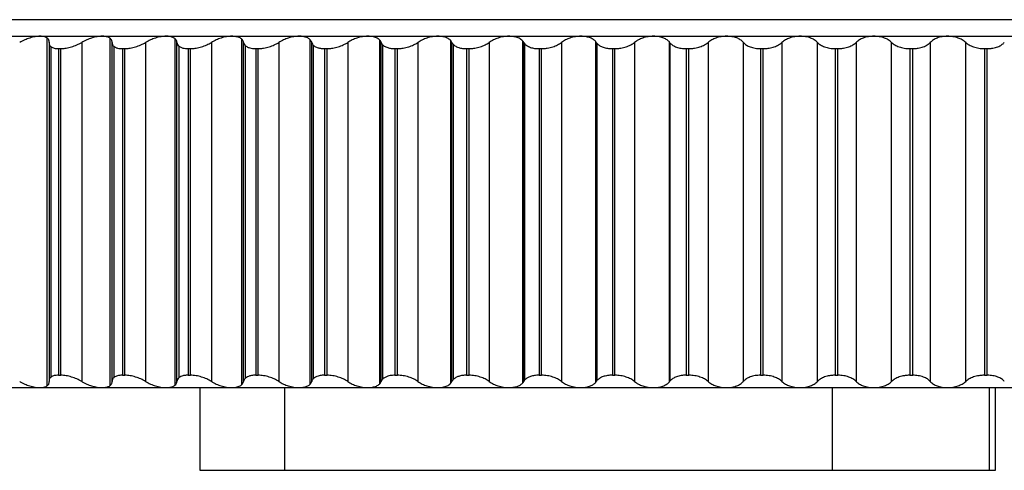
# Paper-space layout '_Derecha' of a CAD drawing. Header units: millimetres. Extents: x -44.3 to 40, y -10.9 to 46.3.
# Tile 4 of 10: x -20.4 to 3.5, y -10.9 to 0. Entities that reach past the tile are written whole.
import ezdxf

# ---------------------------------------------------------------- set-up
doc = ezdxf.new("R2010")
doc.units = ezdxf.units.MM

psp = doc.layouts.new('_Derecha')

# ---------------------------------------------------------------- linework, layer by layer
at = {"color": 7, "linetype": 'Continuous', "lineweight": 25}
for p, q in [((23.046, 0), (-32.404, 0)), ((-35.5, -0.4), (35.5, -0.4)), ((-19.708, -0.439), (-19.708, -8.861)), ((-18.183, -0.447), (-18.183, -8.853)), ((-16.612, -0.456), (-16.612, -8.844)), ((-14.998, -0.465), (-14.998, -8.835)), ((-13.344, -0.475), (-13.344, -8.825)), ((-19.657, -0.546), (-19.657, -8.754)), ((-19.605, -8.642), (-19.605, -0.658)), ((-19.427, -0.7), (-19.372, -0.7)), ((-19.427, -0.7), (-19.427, -8.6)), ((-19.372, -8.6), (-19.372, -0.7)), ((-18.867, -0.548), (-18.867, -8.752)), ((-18.131, -8.752), (-18.131, -0.548)), ((-18.079, -8.65), (-18.079, -0.65)), ((-17.879, -0.7), (-17.823, -0.7)), ((-17.879, -0.7), (-17.879, -8.6)), ((-17.823, -8.6), (-17.823, -0.7)), ((-17.318, -0.548), (-17.318, -8.752)), ((-16.56, -8.752), (-16.56, -0.548)), ((-16.508, -8.659), (-16.508, -0.641)), ((-16.287, -0.7), (-16.229, -0.7)), ((-16.287, -0.7), (-16.287, -8.6)), ((-16.229, -8.6), (-16.229, -0.7)), ((-15.724, -0.548), (-15.724, -8.752)), ((-14.948, -8.752), (-14.948, -0.548)), ((-14.897, -8.668), (-14.897, -0.632)), ((-14.653, -0.7), (-14.594, -0.7)), ((-14.653, -0.7), (-14.653, -8.6)), ((-14.594, -8.6), (-14.594, -0.7)), ((-14.092, -0.548), (-14.092, -8.752)), ((-13.297, -8.752), (-13.297, -0.548)), ((-13.25, -8.678), (-13.25, -0.622)), ((-12.983, -0.7), (-12.922, -0.7)), ((-12.983, -0.7), (-12.983, -8.6)), ((-12.922, -8.6), (-12.922, -0.7)), ((-12.423, -0.548), (-12.423, -8.752)), ((-11.656, -0.485), (-11.656, -8.815)), ((-11.613, -8.752), (-11.613, -0.548)), ((-11.57, -8.688), (-11.57, -0.612)), ((-11.279, -0.7), (-11.217, -0.7)), ((-11.279, -0.7), (-11.279, -8.6)), ((-11.217, -8.6), (-11.217, -0.7)), ((-10.723, -0.548), (-10.723, -8.752)), ((-9.937, -0.496), (-9.937, -8.804)), ((-9.9, -8.752), (-9.9, -0.548)), ((-9.862, -8.699), (-9.862, -0.601)), ((-9.547, -0.7), (-9.484, -0.7)), ((-9.547, -0.7), (-9.547, -8.6)), ((-9.484, -8.6), (-9.484, -0.7)), ((-8.996, -0.548), (-8.996, -8.752)), ((-8.192, -0.507), (-8.192, -8.793)), ((-8.161, -8.752), (-8.161, -0.548)), ((-8.131, -8.71), (-8.131, -0.59)), ((-7.791, -0.7), (-7.727, -0.7)), ((-7.791, -0.7), (-7.791, -8.6)), ((-7.727, -8.6), (-7.727, -0.7)), ((-7.247, -0.548), (-7.247, -8.752)), ((-6.426, -0.519), (-6.426, -8.781)), ((-6.403, -8.752), (-6.403, -0.548)), ((-6.379, -8.722), (-6.379, -0.578)), ((-6.015, -0.7), (-5.951, -0.7)), ((-6.015, -0.7), (-6.015, -8.6)), ((-5.951, -8.6), (-5.951, -0.7)), ((-5.479, -0.548), (-5.479, -8.752)), ((-4.641, -0.531), (-4.641, -8.769)), ((-4.627, -8.752), (-4.627, -0.548)), ((-4.613, -8.734), (-4.613, -0.566)), ((-4.224, -0.7), (-4.159, -0.7)), ((-4.224, -0.7), (-4.224, -8.6)), ((-4.159, -8.6), (-4.159, -0.7)), ((-3.697, -0.548), (-3.697, -8.752)), ((-2.844, -0.544), (-2.844, -8.756)), ((-2.841, -8.752), (-2.841, -0.548)), ((-2.837, -8.747), (-2.837, -0.553)), ((-2.423, -0.7), (-2.358, -0.7)), ((-2.423, -0.7), (-2.423, -8.6)), ((-2.358, -8.6), (-2.358, -0.7)), ((-1.906, -0.548), (-1.906, -8.752)), ((-1.047, -8.752), (-1.047, -0.548)), ((-0.615, -0.7), (-0.55, -0.7)), ((-0.615, -0.7), (-0.615, -8.6)), ((-0.55, -8.6), (-0.55, -0.7)), ((-0.11, -0.548), (-0.11, -8.752)), ((0.75, -8.752), (0.75, -0.548)), ((1.194, -0.7), (1.194, -8.6)), ((1.194, -0.7), (1.26, -0.7)), ((1.26, -8.6), (1.26, -0.7)), ((1.686, -0.548), (1.686, -8.752)), ((2.545, -8.752), (2.545, -0.548)), ((3.001, -0.7), (3.001, -8.6)), ((3.001, -0.7), (3.066, -0.7)), ((3.066, -8.6), (3.066, -0.7)), ((-19.427, -8.6), (-19.372, -8.6)), ((-17.879, -8.6), (-17.823, -8.6)), ((-16.287, -8.6), (-16.229, -8.6)), ((-14.653, -8.6), (-14.594, -8.6)), ((-12.983, -8.6), (-12.922, -8.6)), ((-11.279, -8.6), (-11.217, -8.6)), ((-9.547, -8.6), (-9.484, -8.6)), ((-7.791, -8.6), (-7.727, -8.6)), ((-6.015, -8.6), (-5.951, -8.6)), ((-4.224, -8.6), (-4.159, -8.6)), ((-2.423, -8.6), (-2.358, -8.6)), ((-0.615, -8.6), (-0.55, -8.6)), ((1.194, -8.6), (1.26, -8.6)), ((3.001, -8.6), (3.066, -8.6)), ((-35.5, -8.9), (35.5, -8.9)), ((-16.004, -8.9), (-16.004, -10.9)), ((-13.959, -8.9), (-13.959, -10.9)), ((-0.688, -8.9), (-0.688, -10.9)), ((3.111, -8.9), (3.111, -10.9)), ((3.267, -10.9), (3.267, -8.9)), ((-16.004, -10.9), (3.267, -10.9))]:
    psp.add_line(p, q, dxfattribs=at)
for points, knots in [([(-19.875, -0.4), (-19.894, -0.401), (-19.931, -0.402), (-19.993, -0.41), (-20.058, -0.423), (-20.144, -0.447), (-20.252, -0.487), (-20.328, -0.527), (-20.369, -0.548)], [0, 0, 0, 0, 0.120692, 0.24373, 0.369847, 0.499724, 0.734336, 1, 1, 1, 1]), ([(-19.708, -0.439), (-19.718, -0.433), (-19.739, -0.421), (-19.779, -0.409), (-19.824, -0.401), (-19.858, -0.4), (-19.875, -0.4)], [0, 0, 0, 0, 0.259218, 0.511421, 0.75789, 1, 1, 1, 1]), ([(-19.656, -0.548), (-19.656, -0.537), (-19.655, -0.514), (-19.665, -0.485), (-19.682, -0.459), (-19.699, -0.446), (-19.708, -0.439)], [0, 0, 0, 0, 0.274097, 0.531784, 0.773553, 1, 1, 1, 1]), ([(-18.372, -0.4), (-18.391, -0.401), (-18.43, -0.402), (-18.493, -0.41), (-18.559, -0.423), (-18.645, -0.447), (-18.753, -0.487), (-18.827, -0.527), (-18.867, -0.548)], [0, 0, 0, 0, 0.120692, 0.24373, 0.369847, 0.499724, 0.734336, 1, 1, 1, 1]), ([(-18.183, -0.447), (-18.192, -0.441), (-18.21, -0.43), (-18.245, -0.417), (-18.283, -0.407), (-18.326, -0.401), (-18.357, -0.4), (-18.372, -0.4)], [0, 0, 0, 0, 0.209509, 0.413495, 0.612699, 0.807919, 1, 1, 1, 1]), ([(-18.131, -0.548), (-18.132, -0.538), (-18.133, -0.517), (-18.144, -0.49), (-18.16, -0.467), (-18.176, -0.454), (-18.183, -0.447)], [0, 0, 0, 0, 0.27248, 0.529708, 0.772064, 1, 1, 1, 1]), ([(-16.823, -0.4), (-16.843, -0.401), (-16.882, -0.402), (-16.946, -0.41), (-17.013, -0.423), (-17.099, -0.447), (-17.206, -0.487), (-17.279, -0.527), (-17.318, -0.548)], [0, 0, 0, 0, 0.120692, 0.24373, 0.369847, 0.499724, 0.734336, 1, 1, 1, 1]), ([(-16.612, -0.456), (-16.622, -0.449), (-16.642, -0.435), (-16.68, -0.42), (-16.723, -0.408), (-16.771, -0.401), (-16.806, -0.4), (-16.823, -0.4)], [0, 0, 0, 0, 0.211157, 0.415858, 0.614943, 0.809329, 1, 1, 1, 1]), ([(-15.231, -0.4), (-15.251, -0.401), (-15.292, -0.402), (-15.357, -0.41), (-15.424, -0.423), (-15.509, -0.447), (-15.616, -0.487), (-15.687, -0.527), (-15.724, -0.548)], [0, 0, 0, 0, 0.120692, 0.24373, 0.369847, 0.499724, 0.734336, 1, 1, 1, 1]), ([(-14.998, -0.465), (-15.009, -0.457), (-15.03, -0.441), (-15.073, -0.423), (-15.121, -0.41), (-15.173, -0.402), (-15.212, -0.401), (-15.231, -0.4)], [0, 0, 0, 0, 0.212911, 0.418379, 0.617344, 0.810843, 1, 1, 1, 1]), ([(-14.948, -0.548), (-14.95, -0.538), (-14.956, -0.516), (-14.973, -0.488), (-14.99, -0.473), (-14.998, -0.465)], [0, 0, 0, 0, 0.355629, 0.688786, 1, 1, 1, 1]), ([(-13.601, -0.4), (-13.621, -0.401), (-13.663, -0.402), (-13.728, -0.41), (-13.796, -0.423), (-13.881, -0.447), (-13.986, -0.487), (-14.055, -0.527), (-14.092, -0.548)], [0, 0, 0, 0, 0.120692, 0.24373, 0.369847, 0.499724, 0.734336, 1, 1, 1, 1]), ([(-13.344, -0.475), (-13.354, -0.467), (-13.374, -0.451), (-13.411, -0.433), (-13.453, -0.418), (-13.499, -0.408), (-13.548, -0.401), (-13.583, -0.4), (-13.601, -0.4)], [0, 0, 0, 0, 0.1795808, 0.353164, 0.5213303, 0.6847185, 0.8440248, 1, 1, 1, 1]), ([(-13.297, -0.548), (-13.302, -0.535), (-13.312, -0.508), (-13.334, -0.485), (-13.344, -0.475)], [0, 0, 0, 0, 0.522328, 1, 1, 1, 1]), ([(-11.936, -0.4), (-11.957, -0.401), (-11.999, -0.402), (-12.065, -0.41), (-12.133, -0.423), (-12.218, -0.447), (-12.321, -0.487), (-12.388, -0.527), (-12.423, -0.548)], [0, 0, 0, 0, 0.120692, 0.24373, 0.369847, 0.499724, 0.734336, 1, 1, 1, 1]), ([(-11.656, -0.485), (-11.667, -0.476), (-11.688, -0.458), (-11.728, -0.437), (-11.774, -0.421), (-11.825, -0.409), (-11.879, -0.401), (-11.917, -0.4), (-11.936, -0.4)], [0, 0, 0, 0, 0.18128, 0.355806, 0.524206, 0.687179, 0.845497, 1, 1, 1, 1]), ([(-10.241, -0.4), (-10.262, -0.401), (-10.305, -0.402), (-10.371, -0.41), (-10.439, -0.423), (-10.523, -0.447), (-10.625, -0.487), (-10.689, -0.527), (-10.723, -0.548)], [0, 0, 0, 0, 0.120692, 0.24373, 0.369847, 0.499724, 0.734336, 1, 1, 1, 1]), ([(-9.937, -0.496), (-9.949, -0.486), (-9.971, -0.466), (-10.016, -0.442), (-10.066, -0.423), (-10.121, -0.41), (-10.179, -0.402), (-10.221, -0.401), (-10.241, -0.4)], [0, 0, 0, 0, 0.183056, 0.358576, 0.52723, 0.689774, 0.847054, 1, 1, 1, 1]), ([(-8.52, -0.4), (-8.542, -0.401), (-8.585, -0.402), (-8.652, -0.41), (-8.719, -0.423), (-8.802, -0.447), (-8.902, -0.487), (-8.964, -0.527), (-8.996, -0.548)], [0, 0, 0, 0, 0.120692, 0.24373, 0.369847, 0.499724, 0.734336, 1, 1, 1, 1]), ([(-8.192, -0.507), (-8.204, -0.496), (-8.227, -0.475), (-8.271, -0.45), (-8.332, -0.425), (-8.413, -0.404), (-8.485, -0.401), (-8.52, -0.4)], [0, 0, 0, 0, 0.1765, 0.342913, 0.499809, 0.754217, 1, 1, 1, 1]), ([(-6.778, -0.4), (-6.799, -0.401), (-6.843, -0.402), (-6.91, -0.41), (-6.977, -0.423), (-7.059, -0.447), (-7.157, -0.487), (-7.216, -0.527), (-7.247, -0.548)], [0, 0, 0, 0, 0.120692, 0.24373, 0.369847, 0.499725, 0.734336, 1, 1, 1, 1]), ([(-6.426, -0.519), (-6.435, -0.51), (-6.453, -0.492), (-6.487, -0.469), (-6.524, -0.449), (-6.58, -0.426), (-6.663, -0.405), (-6.74, -0.402), (-6.778, -0.4)], [0, 0, 0, 0, 0.134335, 0.262301, 0.384125, 0.500071, 0.754864, 1, 1, 1, 1]), ([(-5.018, -0.4), (-5.04, -0.401), (-5.084, -0.402), (-5.151, -0.41), (-5.217, -0.423), (-5.298, -0.447), (-5.394, -0.487), (-5.449, -0.527), (-5.479, -0.548)], [0, 0, 0, 0, 0.120692, 0.24373, 0.369847, 0.499725, 0.734336, 1, 1, 1, 1]), ([(-4.641, -0.531), (-4.651, -0.521), (-4.67, -0.502), (-4.706, -0.476), (-4.746, -0.455), (-4.807, -0.429), (-4.895, -0.406), (-4.978, -0.402), (-5.018, -0.4)], [0, 0, 0, 0, 0.13539, 0.263751, 0.38531, 0.500335, 0.755538, 1, 1, 1, 1]), ([(-3.246, -0.4), (-3.268, -0.401), (-3.312, -0.402), (-3.379, -0.41), (-3.444, -0.423), (-3.524, -0.447), (-3.616, -0.487), (-3.669, -0.527), (-3.697, -0.548)], [0, 0, 0, 0, 0.120692, 0.24373, 0.369847, 0.499725, 0.734336, 1, 1, 1, 1]), ([(-2.844, -0.544), (-2.855, -0.533), (-2.875, -0.512), (-2.914, -0.484), (-2.956, -0.46), (-3.02, -0.433), (-3.115, -0.406), (-3.203, -0.402), (-3.246, -0.4)], [0, 0, 0, 0, 0.136544, 0.265355, 0.386656, 0.500716, 0.756292, 1, 1, 1, 1]), ([(-1.466, -0.4), (-1.488, -0.401), (-1.532, -0.402), (-1.598, -0.41), (-1.663, -0.423), (-1.741, -0.447), (-1.83, -0.487), (-1.88, -0.527), (-1.906, -0.548)], [0, 0, 0, 0, 0.120692, 0.24373, 0.369847, 0.499725, 0.734336, 1, 1, 1, 1]), ([(-1.047, -0.548), (-1.058, -0.537), (-1.08, -0.515), (-1.121, -0.487), (-1.165, -0.462), (-1.233, -0.434), (-1.332, -0.406), (-1.422, -0.402), (-1.466, -0.4)], [0, 0, 0, 0, 0.136966, 0.265945, 0.387159, 0.500876, 0.756571, 1, 1, 1, 1]), ([(0.318, -0.4), (0.296, -0.401), (0.252, -0.402), (0.187, -0.41), (0.123, -0.423), (0.047, -0.447), (-0.039, -0.487), (-0.085, -0.527), (-0.11, -0.548)], [0, 0, 0, 0, 0.120692, 0.24373, 0.369847, 0.499725, 0.734336, 1, 1, 1, 1]), ([(0.75, -0.548), (0.738, -0.537), (0.714, -0.515), (0.671, -0.487), (0.624, -0.462), (0.554, -0.434), (0.453, -0.406), (0.362, -0.402), (0.318, -0.4)], [0, 0, 0, 0, 0.136966, 0.265945, 0.387159, 0.500876, 0.756571, 1, 1, 1, 1]), ([(2.101, -0.4), (2.079, -0.401), (2.035, -0.402), (1.971, -0.41), (1.908, -0.423), (1.834, -0.447), (1.752, -0.487), (1.709, -0.527), (1.686, -0.548)], [0, 0, 0, 0, 0.120692, 0.24373, 0.369848, 0.499725, 0.734336, 1, 1, 1, 1]), ([(2.545, -0.548), (2.532, -0.537), (2.506, -0.515), (2.46, -0.487), (2.412, -0.462), (2.34, -0.434), (2.236, -0.406), (2.146, -0.402), (2.101, -0.4)], [0, 0, 0, 0, 0.136966, 0.265945, 0.387159, 0.500876, 0.756571, 1, 1, 1, 1]), ([(-19.656, -0.548), (-19.657, -0.56), (-19.658, -0.581), (-19.649, -0.611), (-19.632, -0.637), (-19.614, -0.651), (-19.605, -0.658)], [0, 0, 0, 0, 0.259137, 0.509452, 0.754981, 1, 1, 1, 1]), ([(-19.605, -0.658), (-19.594, -0.664), (-19.573, -0.677), (-19.531, -0.69), (-19.483, -0.698), (-19.445, -0.699), (-19.427, -0.7)], [0, 0, 0, 0, 0.249414, 0.498023, 0.751191, 1, 1, 1, 1]), ([(-19.372, -0.7), (-19.359, -0.7), (-19.332, -0.699), (-19.29, -0.695), (-19.24, -0.688), (-19.18, -0.676), (-19.092, -0.652), (-18.982, -0.611), (-18.906, -0.57), (-18.867, -0.548)], [0, 0, 0, 0, 0.082854, 0.165928, 0.250145, 0.374251, 0.499637, 0.745109, 1, 1, 1, 1]), ([(-18.131, -0.548), (-18.131, -0.558), (-18.13, -0.578), (-18.12, -0.605), (-18.104, -0.629), (-18.087, -0.643), (-18.079, -0.65)], [0, 0, 0, 0, 0.257978, 0.508445, 0.754648, 1, 1, 1, 1]), ([(-18.079, -0.65), (-18.071, -0.655), (-18.056, -0.665), (-18.029, -0.677), (-17.991, -0.689), (-17.943, -0.698), (-17.901, -0.699), (-17.879, -0.7)], [0, 0, 0, 0, 0.167051, 0.332615, 0.498513, 0.751612, 1, 1, 1, 1]), ([(-17.823, -0.7), (-17.809, -0.7), (-17.782, -0.699), (-17.739, -0.695), (-17.688, -0.688), (-17.628, -0.676), (-17.539, -0.652), (-17.43, -0.611), (-17.355, -0.57), (-17.318, -0.548)], [0, 0, 0, 0, 0.082854, 0.165928, 0.250145, 0.374251, 0.499637, 0.745109, 1, 1, 1, 1]), ([(-16.508, -0.641), (-16.5, -0.647), (-16.484, -0.659), (-16.453, -0.673), (-16.412, -0.687), (-16.358, -0.698), (-16.31, -0.699), (-16.287, -0.7)], [0, 0, 0, 0, 0.167666, 0.333376, 0.499237, 0.752052, 1, 1, 1, 1]), ([(-16.229, -0.7), (-16.215, -0.7), (-16.187, -0.699), (-16.143, -0.695), (-16.091, -0.688), (-16.031, -0.676), (-15.942, -0.652), (-15.833, -0.611), (-15.761, -0.57), (-15.724, -0.548)], [0, 0, 0, 0, 0.082854, 0.165927, 0.250144, 0.37425, 0.499637, 0.745109, 1, 1, 1, 1]), ([(-14.948, -0.548), (-14.943, -0.564), (-14.935, -0.595), (-14.91, -0.62), (-14.897, -0.632)], [0, 0, 0, 0, 0.506467, 1, 1, 1, 1]), ([(-14.897, -0.632), (-14.889, -0.639), (-14.871, -0.652), (-14.837, -0.669), (-14.792, -0.685), (-14.732, -0.697), (-14.679, -0.699), (-14.653, -0.7)], [0, 0, 0, 0, 0.168484, 0.334448, 0.500302, 0.752584, 1, 1, 1, 1]), ([(-14.594, -0.7), (-14.579, -0.7), (-14.551, -0.699), (-14.506, -0.695), (-14.454, -0.688), (-14.393, -0.676), (-14.305, -0.652), (-14.197, -0.611), (-14.127, -0.57), (-14.092, -0.548)], [0, 0, 0, 0, 0.082853, 0.165927, 0.250144, 0.37425, 0.499637, 0.745109, 1, 1, 1, 1]), ([(-13.297, -0.548), (-13.292, -0.562), (-13.283, -0.588), (-13.261, -0.611), (-13.25, -0.622)], [0, 0, 0, 0, 0.505473, 1, 1, 1, 1]), ([(-13.25, -0.622), (-13.24, -0.63), (-13.222, -0.645), (-13.185, -0.664), (-13.135, -0.682), (-13.069, -0.697), (-13.011, -0.699), (-12.983, -0.7)], [0, 0, 0, 0, 0.168764, 0.33479, 0.5008, 0.753193, 1, 1, 1, 1]), ([(-12.922, -0.7), (-12.907, -0.7), (-12.878, -0.699), (-12.833, -0.695), (-12.78, -0.688), (-12.719, -0.676), (-12.631, -0.652), (-12.525, -0.611), (-12.458, -0.57), (-12.423, -0.548)], [0, 0, 0, 0, 0.082853, 0.165927, 0.250143, 0.37425, 0.499637, 0.745109, 1, 1, 1, 1]), ([(-11.613, -0.548), (-11.618, -0.537), (-11.628, -0.514), (-11.647, -0.494), (-11.656, -0.485)], [0, 0, 0, 0, 0.51947, 1, 1, 1, 1]), ([(-11.613, -0.548), (-11.608, -0.56), (-11.598, -0.582), (-11.58, -0.602), (-11.57, -0.612)], [0, 0, 0, 0, 0.504504, 1, 1, 1, 1]), ([(-11.57, -0.612), (-11.56, -0.621), (-11.54, -0.638), (-11.5, -0.659), (-11.446, -0.679), (-11.374, -0.696), (-11.31, -0.699), (-11.279, -0.7)], [0, 0, 0, 0, 0.168358, 0.334164, 0.500441, 0.753784, 1, 1, 1, 1]), ([(-11.217, -0.7), (-11.202, -0.7), (-11.173, -0.699), (-11.127, -0.695), (-11.074, -0.688), (-11.013, -0.676), (-10.926, -0.652), (-10.821, -0.611), (-10.756, -0.57), (-10.723, -0.548)], [0, 0, 0, 0, 0.082853, 0.165926, 0.250143, 0.37425, 0.499637, 0.745109, 1, 1, 1, 1]), ([(-9.862, -0.601), (-9.851, -0.611), (-9.83, -0.63), (-9.787, -0.654), (-9.729, -0.677), (-9.65, -0.696), (-9.581, -0.699), (-9.547, -0.7)], [0, 0, 0, 0, 0.17019, 0.3354, 0.498936, 0.751405, 1, 1, 1, 1]), ([(-9.484, -0.7), (-9.469, -0.7), (-9.439, -0.699), (-9.393, -0.695), (-9.34, -0.688), (-9.279, -0.676), (-9.193, -0.652), (-9.09, -0.611), (-9.028, -0.57), (-8.996, -0.548)], [0, 0, 0, 0, 0.0828533, 0.1659267, 0.2501436, 0.3742501, 0.4996373, 0.7451091, 1, 1, 1, 1]), ([(-8.131, -0.59), (-8.119, -0.601), (-8.096, -0.622), (-8.051, -0.648), (-7.988, -0.674), (-7.902, -0.696), (-7.828, -0.699), (-7.791, -0.7)], [0, 0, 0, 0, 0.170497, 0.335634, 0.49904, 0.751692, 1, 1, 1, 1]), ([(-7.727, -0.7), (-7.712, -0.7), (-7.682, -0.699), (-7.636, -0.695), (-7.582, -0.688), (-7.522, -0.676), (-7.436, -0.652), (-7.337, -0.611), (-7.277, -0.57), (-7.247, -0.548)], [0, 0, 0, 0, 0.082854, 0.165927, 0.250144, 0.37425, 0.499637, 0.745109, 1, 1, 1, 1]), ([(-6.379, -0.578), (-6.37, -0.587), (-6.353, -0.605), (-6.319, -0.628), (-6.28, -0.649), (-6.236, -0.666), (-6.187, -0.681), (-6.133, -0.692), (-6.076, -0.699), (-6.035, -0.7), (-6.015, -0.7)], [0, 0, 0, 0, 0.128687, 0.253628, 0.376445, 0.498842, 0.623788, 0.748452, 0.875151, 1, 1, 1, 1]), ([(-5.951, -0.7), (-5.936, -0.7), (-5.905, -0.699), (-5.859, -0.695), (-5.805, -0.688), (-5.746, -0.676), (-5.661, -0.652), (-5.564, -0.611), (-5.507, -0.57), (-5.479, -0.548)], [0, 0, 0, 0, 0.0828537, 0.1659274, 0.2501445, 0.3742506, 0.4996375, 0.7451092, 1, 1, 1, 1]), ([(-4.613, -0.566), (-4.604, -0.575), (-4.585, -0.595), (-4.549, -0.62), (-4.508, -0.643), (-4.461, -0.663), (-4.408, -0.679), (-4.35, -0.691), (-4.289, -0.699), (-4.246, -0.7), (-4.224, -0.7)], [0, 0, 0, 0, 0.128963, 0.253945, 0.376702, 0.499084, 0.623963, 0.748535, 0.875286, 1, 1, 1, 1]), ([(-4.159, -0.7), (-4.144, -0.7), (-4.114, -0.699), (-4.067, -0.695), (-4.014, -0.688), (-3.955, -0.676), (-3.872, -0.652), (-3.777, -0.611), (-3.724, -0.57), (-3.697, -0.548)], [0, 0, 0, 0, 0.082854, 0.165928, 0.250145, 0.374251, 0.499638, 0.745109, 1, 1, 1, 1]), ([(-2.837, -0.553), (-2.827, -0.563), (-2.807, -0.584), (-2.769, -0.612), (-2.725, -0.637), (-2.675, -0.659), (-2.618, -0.677), (-2.556, -0.69), (-2.491, -0.698), (-2.445, -0.699), (-2.423, -0.7)], [0, 0, 0, 0, 0.12925, 0.254292, 0.377023, 0.499444, 0.624277, 0.748732, 0.875456, 1, 1, 1, 1]), ([(-2.358, -0.7), (-2.342, -0.7), (-2.311, -0.699), (-2.265, -0.695), (-2.212, -0.688), (-2.154, -0.676), (-2.073, -0.652), (-1.981, -0.611), (-1.931, -0.57), (-1.906, -0.548)], [0, 0, 0, 0, 0.082854, 0.165928, 0.250145, 0.374251, 0.499638, 0.745109, 1, 1, 1, 1]), ([(-1.047, -0.548), (-1.036, -0.559), (-1.014, -0.581), (-0.974, -0.61), (-0.927, -0.635), (-0.875, -0.657), (-0.816, -0.676), (-0.752, -0.689), (-0.685, -0.698), (-0.638, -0.699), (-0.615, -0.7)], [0, 0, 0, 0, 0.129351, 0.25442, 0.37715, 0.499598, 0.624418, 0.748827, 0.875523, 1, 1, 1, 1]), ([(-0.55, -0.7), (-0.534, -0.7), (-0.504, -0.699), (-0.458, -0.695), (-0.405, -0.688), (-0.348, -0.676), (-0.269, -0.652), (-0.18, -0.611), (-0.134, -0.57), (-0.11, -0.548)], [0, 0, 0, 0, 0.082854, 0.165928, 0.250146, 0.374251, 0.499638, 0.745109, 1, 1, 1, 1]), ([(0.75, -0.548), (0.762, -0.559), (0.785, -0.581), (0.828, -0.61), (0.876, -0.635), (0.931, -0.657), (0.991, -0.676), (1.056, -0.689), (1.125, -0.698), (1.171, -0.699), (1.194, -0.7)], [0, 0, 0, 0, 0.129351, 0.25442, 0.37715, 0.499598, 0.624418, 0.748827, 0.875523, 1, 1, 1, 1]), ([(1.26, -0.7), (1.275, -0.7), (1.306, -0.699), (1.351, -0.695), (1.403, -0.688), (1.459, -0.676), (1.536, -0.652), (1.621, -0.611), (1.664, -0.57), (1.686, -0.548)], [0, 0, 0, 0, 0.082854, 0.165928, 0.250146, 0.374251, 0.499638, 0.745109, 1, 1, 1, 1]), ([(2.545, -0.548), (2.557, -0.559), (2.582, -0.581), (2.628, -0.61), (2.678, -0.635), (2.734, -0.657), (2.796, -0.676), (2.862, -0.689), (2.931, -0.698), (2.978, -0.699), (3.001, -0.7)], [0, 0, 0, 0, 0.129351, 0.25442, 0.37715, 0.499598, 0.624418, 0.748827, 0.875523, 1, 1, 1, 1]), ([(3.066, -0.7), (3.081, -0.7), (3.112, -0.699), (3.157, -0.695), (3.208, -0.688), (3.263, -0.676), (3.338, -0.652), (3.419, -0.611), (3.458, -0.57), (3.478, -0.548)], [0, 0, 0, 0, 0.082854, 0.165928, 0.250146, 0.374251, 0.499638, 0.745109, 1, 1, 1, 1]), ([(-20.369, -8.752), (-20.348, -8.763), (-20.309, -8.785), (-20.246, -8.813), (-20.186, -8.838), (-20.102, -8.866), (-19.993, -8.894), (-19.914, -8.898), (-19.875, -8.9)], [0, 0, 0, 0, 0.136966, 0.265945, 0.387159, 0.500876, 0.756571, 1, 1, 1, 1]), ([(-19.708, -8.861), (-19.699, -8.854), (-19.682, -8.841), (-19.665, -8.815), (-19.655, -8.786), (-19.656, -8.763), (-19.656, -8.752)], [0, 0, 0, 0, 0.226447, 0.468216, 0.725903, 1, 1, 1, 1]), ([(-19.605, -8.642), (-19.614, -8.649), (-19.632, -8.663), (-19.649, -8.689), (-19.658, -8.719), (-19.657, -8.74), (-19.656, -8.752)], [0, 0, 0, 0, 0.245019, 0.490548, 0.740863, 1, 1, 1, 1]), ([(-19.427, -8.6), (-19.445, -8.601), (-19.483, -8.602), (-19.531, -8.61), (-19.573, -8.623), (-19.594, -8.636), (-19.605, -8.642)], [0, 0, 0, 0, 0.248781, 0.500623, 0.749109, 1, 1, 1, 1]), ([(-18.867, -8.752), (-18.886, -8.741), (-18.924, -8.719), (-18.985, -8.69), (-19.048, -8.665), (-19.113, -8.643), (-19.179, -8.624), (-19.246, -8.611), (-19.312, -8.602), (-19.352, -8.601), (-19.372, -8.6)], [0, 0, 0, 0, 0.129351, 0.25442, 0.37715, 0.499598, 0.624418, 0.748827, 0.875523, 1, 1, 1, 1]), ([(-18.867, -8.752), (-18.847, -8.763), (-18.808, -8.785), (-18.747, -8.813), (-18.687, -8.838), (-18.603, -8.866), (-18.493, -8.894), (-18.412, -8.898), (-18.372, -8.9)], [0, 0, 0, 0, 0.136966, 0.265945, 0.387159, 0.500876, 0.756571, 1, 1, 1, 1]), ([(-18.183, -8.853), (-18.176, -8.846), (-18.16, -8.833), (-18.144, -8.81), (-18.133, -8.783), (-18.132, -8.762), (-18.131, -8.752)], [0, 0, 0, 0, 0.227936, 0.470292, 0.72752, 1, 1, 1, 1]), ([(-18.079, -8.65), (-18.087, -8.657), (-18.104, -8.671), (-18.12, -8.695), (-18.13, -8.722), (-18.131, -8.742), (-18.131, -8.752)], [0, 0, 0, 0, 0.245352, 0.491555, 0.742022, 1, 1, 1, 1]), ([(-17.879, -8.6), (-17.894, -8.6), (-17.922, -8.601), (-17.961, -8.605), (-18.002, -8.614), (-18.044, -8.628), (-18.067, -8.643), (-18.079, -8.65)], [0, 0, 0, 0, 0.165587, 0.331482, 0.499829, 0.748288, 1, 1, 1, 1]), ([(-17.318, -8.752), (-17.336, -8.741), (-17.373, -8.719), (-17.433, -8.69), (-17.495, -8.665), (-17.56, -8.643), (-17.627, -8.624), (-17.694, -8.611), (-17.761, -8.602), (-17.802, -8.601), (-17.823, -8.6)], [0, 0, 0, 0, 0.129351, 0.25442, 0.37715, 0.499598, 0.624418, 0.748827, 0.875523, 1, 1, 1, 1]), ([(-17.318, -8.752), (-17.298, -8.763), (-17.261, -8.785), (-17.2, -8.813), (-17.14, -8.838), (-17.057, -8.866), (-16.947, -8.894), (-16.863, -8.898), (-16.823, -8.9)], [0, 0, 0, 0, 0.136966, 0.265945, 0.387159, 0.500876, 0.756571, 1, 1, 1, 1]), ([(-16.287, -8.6), (-16.303, -8.6), (-16.334, -8.601), (-16.378, -8.606), (-16.424, -8.617), (-16.471, -8.633), (-16.496, -8.65), (-16.508, -8.659)], [0, 0, 0, 0, 0.165142, 0.331069, 0.500321, 0.748901, 1, 1, 1, 1]), ([(-15.724, -8.752), (-15.743, -8.741), (-15.778, -8.719), (-15.837, -8.69), (-15.899, -8.665), (-15.963, -8.643), (-16.03, -8.624), (-16.098, -8.611), (-16.165, -8.602), (-16.208, -8.601), (-16.229, -8.6)], [0, 0, 0, 0, 0.129351, 0.25442, 0.37715, 0.499598, 0.624418, 0.748827, 0.875523, 1, 1, 1, 1]), ([(-15.724, -8.752), (-15.706, -8.763), (-15.669, -8.785), (-15.61, -8.813), (-15.551, -8.838), (-15.468, -8.866), (-15.357, -8.894), (-15.272, -8.898), (-15.231, -8.9)], [0, 0, 0, 0, 0.136966, 0.265945, 0.387159, 0.500876, 0.756571, 1, 1, 1, 1]), ([(-14.653, -8.6), (-14.671, -8.6), (-14.706, -8.601), (-14.754, -8.608), (-14.805, -8.619), (-14.857, -8.638), (-14.884, -8.658), (-14.897, -8.668)], [0, 0, 0, 0, 0.1647552, 0.3306271, 0.5005826, 0.7492467, 1, 1, 1, 1]), ([(-14.092, -8.752), (-14.109, -8.741), (-14.144, -8.719), (-14.201, -8.69), (-14.262, -8.665), (-14.326, -8.643), (-14.392, -8.624), (-14.461, -8.611), (-14.529, -8.602), (-14.572, -8.601), (-14.594, -8.6)], [0, 0, 0, 0, 0.129351, 0.25442, 0.37715, 0.499598, 0.624418, 0.748827, 0.875523, 1, 1, 1, 1]), ([(-14.092, -8.752), (-14.073, -8.763), (-14.038, -8.785), (-13.98, -8.813), (-13.922, -8.838), (-13.839, -8.866), (-13.729, -8.894), (-13.643, -8.898), (-13.601, -8.9)], [0, 0, 0, 0, 0.1369664, 0.2659451, 0.3871588, 0.5008763, 0.7565712, 1, 1, 1, 1]), ([(-13.344, -8.825), (-13.334, -8.815), (-13.312, -8.792), (-13.302, -8.765), (-13.297, -8.752)], [0, 0, 0, 0, 0.477672, 1, 1, 1, 1]), ([(-13.25, -8.678), (-13.261, -8.689), (-13.283, -8.712), (-13.292, -8.738), (-13.297, -8.752)], [0, 0, 0, 0, 0.494527, 1, 1, 1, 1]), ([(-12.983, -8.6), (-13.002, -8.6), (-13.04, -8.601), (-13.094, -8.609), (-13.15, -8.622), (-13.206, -8.644), (-13.235, -8.666), (-13.25, -8.678)], [0, 0, 0, 0, 0.164408, 0.330098, 0.500491, 0.749235, 1, 1, 1, 1]), ([(-12.423, -8.752), (-12.44, -8.741), (-12.473, -8.719), (-12.529, -8.69), (-12.589, -8.665), (-12.652, -8.643), (-12.718, -8.624), (-12.787, -8.611), (-12.856, -8.602), (-12.9, -8.601), (-12.922, -8.6)], [0, 0, 0, 0, 0.129351, 0.25442, 0.37715, 0.499598, 0.624418, 0.748827, 0.875523, 1, 1, 1, 1]), ([(-12.423, -8.752), (-12.405, -8.763), (-12.371, -8.785), (-12.315, -8.813), (-12.258, -8.838), (-12.176, -8.866), (-12.066, -8.894), (-11.979, -8.898), (-11.936, -8.9)], [0, 0, 0, 0, 0.1369664, 0.2659451, 0.3871588, 0.5008762, 0.7565712, 1, 1, 1, 1]), ([(-11.936, -8.9), (-11.917, -8.9), (-11.879, -8.899), (-11.825, -8.891), (-11.774, -8.879), (-11.728, -8.863), (-11.688, -8.842), (-11.667, -8.824), (-11.656, -8.815)], [0, 0, 0, 0, 0.1545028, 0.3128206, 0.4757941, 0.6441943, 0.8187202, 1, 1, 1, 1]), ([(-11.279, -8.6), (-11.3, -8.601), (-11.342, -8.602), (-11.4, -8.61), (-11.462, -8.626), (-11.523, -8.65), (-11.554, -8.675), (-11.57, -8.688)], [0, 0, 0, 0, 0.164087, 0.329475, 0.500069, 0.748929, 1, 1, 1, 1]), ([(-10.723, -8.752), (-10.739, -8.741), (-10.771, -8.719), (-10.826, -8.69), (-10.884, -8.665), (-10.947, -8.643), (-11.012, -8.624), (-11.081, -8.611), (-11.15, -8.602), (-11.195, -8.601), (-11.217, -8.6)], [0, 0, 0, 0, 0.129351, 0.25442, 0.37715, 0.499598, 0.624418, 0.748827, 0.875523, 1, 1, 1, 1]), ([(-10.723, -8.752), (-10.706, -8.763), (-10.674, -8.785), (-10.619, -8.813), (-10.563, -8.838), (-10.482, -8.866), (-10.373, -8.894), (-10.284, -8.898), (-10.241, -8.9)], [0, 0, 0, 0, 0.136966, 0.265945, 0.387159, 0.500876, 0.756571, 1, 1, 1, 1]), ([(-10.241, -8.9), (-10.221, -8.899), (-10.179, -8.898), (-10.121, -8.89), (-10.066, -8.877), (-10.016, -8.858), (-9.971, -8.834), (-9.949, -8.814), (-9.937, -8.804)], [0, 0, 0, 0, 0.1529465, 0.310226, 0.4727704, 0.6414242, 0.8169436, 1, 1, 1, 1]), ([(-9.547, -8.6), (-9.564, -8.6), (-9.598, -8.601), (-9.647, -8.606), (-9.693, -8.615), (-9.75, -8.631), (-9.812, -8.657), (-9.846, -8.685), (-9.862, -8.699)], [0, 0, 0, 0, 0.1229111, 0.2458732, 0.3707846, 0.4994588, 0.7484, 1, 1, 1, 1]), ([(-8.996, -8.752), (-9.012, -8.741), (-9.042, -8.719), (-9.095, -8.69), (-9.152, -8.665), (-9.213, -8.643), (-9.278, -8.624), (-9.347, -8.611), (-9.416, -8.602), (-9.462, -8.601), (-9.484, -8.6)], [0, 0, 0, 0, 0.1293511, 0.2544196, 0.3771498, 0.4995976, 0.6244182, 0.7488267, 0.8755234, 1, 1, 1, 1]), ([(-8.996, -8.752), (-8.98, -8.763), (-8.949, -8.785), (-8.896, -8.813), (-8.841, -8.838), (-8.762, -8.866), (-8.653, -8.894), (-8.564, -8.898), (-8.52, -8.9)], [0, 0, 0, 0, 0.136966, 0.265945, 0.387159, 0.500876, 0.756571, 1, 1, 1, 1]), ([(-8.52, -8.9), (-8.502, -8.9), (-8.467, -8.899), (-8.416, -8.893), (-8.367, -8.884), (-8.309, -8.867), (-8.245, -8.839), (-8.21, -8.809), (-8.192, -8.793)], [0, 0, 0, 0, 0.122045, 0.245726, 0.371569, 0.500075, 0.738959, 1, 1, 1, 1]), ([(-7.791, -8.6), (-7.81, -8.6), (-7.847, -8.601), (-7.9, -8.607), (-7.95, -8.617), (-8.011, -8.634), (-8.078, -8.663), (-8.113, -8.694), (-8.131, -8.71)], [0, 0, 0, 0, 0.124468, 0.247909, 0.372444, 0.500142, 0.746011, 1, 1, 1, 1]), ([(-7.247, -8.752), (-7.261, -8.741), (-7.29, -8.719), (-7.341, -8.69), (-7.397, -8.665), (-7.457, -8.643), (-7.521, -8.624), (-7.589, -8.611), (-7.659, -8.602), (-7.705, -8.601), (-7.727, -8.6)], [0, 0, 0, 0, 0.129351, 0.2544195, 0.3771497, 0.4995975, 0.624418, 0.7488266, 0.8755233, 1, 1, 1, 1]), ([(-7.247, -8.752), (-7.231, -8.763), (-7.202, -8.785), (-7.15, -8.813), (-7.097, -8.838), (-7.02, -8.866), (-6.912, -8.894), (-6.822, -8.898), (-6.778, -8.9)], [0, 0, 0, 0, 0.136966, 0.265945, 0.387159, 0.500876, 0.756571, 1, 1, 1, 1]), ([(-6.778, -8.9), (-6.759, -8.9), (-6.721, -8.899), (-6.666, -8.892), (-6.613, -8.882), (-6.551, -8.863), (-6.481, -8.832), (-6.445, -8.798), (-6.426, -8.781)], [0, 0, 0, 0, 0.1216423, 0.2451181, 0.3710131, 0.4998799, 0.7376237, 1, 1, 1, 1]), ([(-6.015, -8.6), (-6.035, -8.6), (-6.075, -8.601), (-6.132, -8.608), (-6.186, -8.619), (-6.251, -8.638), (-6.323, -8.67), (-6.361, -8.705), (-6.379, -8.722)], [0, 0, 0, 0, 0.124359, 0.247562, 0.371981, 0.499925, 0.745672, 1, 1, 1, 1]), ([(-5.479, -8.752), (-5.493, -8.741), (-5.52, -8.719), (-5.569, -8.69), (-5.623, -8.665), (-5.681, -8.643), (-5.745, -8.624), (-5.812, -8.611), (-5.882, -8.602), (-5.928, -8.601), (-5.951, -8.6)], [0, 0, 0, 0, 0.129351, 0.254419, 0.37715, 0.499597, 0.624418, 0.748826, 0.875523, 1, 1, 1, 1]), ([(-5.479, -8.752), (-5.464, -8.763), (-5.436, -8.785), (-5.387, -8.813), (-5.335, -8.838), (-5.259, -8.866), (-5.153, -8.894), (-5.063, -8.898), (-5.018, -8.9)], [0, 0, 0, 0, 0.136966, 0.265945, 0.387158, 0.500876, 0.756571, 1, 1, 1, 1]), ([(-5.018, -8.9), (-4.998, -8.9), (-4.958, -8.899), (-4.899, -8.891), (-4.842, -8.88), (-4.775, -8.859), (-4.7, -8.824), (-4.662, -8.788), (-4.641, -8.769)], [0, 0, 0, 0, 0.121243, 0.24453, 0.370508, 0.499784, 0.736264, 1, 1, 1, 1]), ([(-4.224, -8.6), (-4.246, -8.6), (-4.288, -8.601), (-4.35, -8.609), (-4.407, -8.621), (-4.477, -8.642), (-4.554, -8.678), (-4.593, -8.715), (-4.613, -8.734)], [0, 0, 0, 0, 0.124437, 0.250351, 0.374503, 0.499688, 0.745353, 1, 1, 1, 1]), ([(-3.697, -8.752), (-3.71, -8.741), (-3.736, -8.719), (-3.783, -8.69), (-3.834, -8.665), (-3.892, -8.643), (-3.954, -8.624), (-4.021, -8.611), (-4.09, -8.602), (-4.136, -8.601), (-4.159, -8.6)], [0, 0, 0, 0, 0.129351, 0.254419, 0.377149, 0.499597, 0.624418, 0.748826, 0.875523, 1, 1, 1, 1]), ([(-3.697, -8.752), (-3.683, -8.763), (-3.657, -8.785), (-3.609, -8.813), (-3.56, -8.838), (-3.486, -8.866), (-3.381, -8.894), (-3.291, -8.898), (-3.246, -8.9)], [0, 0, 0, 0, 0.136966, 0.265945, 0.387158, 0.500876, 0.756571, 1, 1, 1, 1]), ([(-3.246, -8.9), (-3.225, -8.899), (-3.182, -8.898), (-3.119, -8.89), (-3.058, -8.878), (-2.987, -8.855), (-2.907, -8.816), (-2.866, -8.777), (-2.844, -8.756)], [0, 0, 0, 0, 0.120835, 0.243938, 0.370018, 0.499737, 0.734844, 1, 1, 1, 1]), ([(-2.423, -8.6), (-2.445, -8.601), (-2.491, -8.602), (-2.556, -8.61), (-2.618, -8.623), (-2.692, -8.647), (-2.774, -8.686), (-2.816, -8.727), (-2.837, -8.747)], [0, 0, 0, 0, 0.124298, 0.250123, 0.374252, 0.499593, 0.745136, 1, 1, 1, 1]), ([(-1.906, -8.752), (-1.918, -8.741), (-1.942, -8.719), (-1.987, -8.69), (-2.037, -8.665), (-2.092, -8.643), (-2.153, -8.624), (-2.219, -8.611), (-2.288, -8.602), (-2.334, -8.601), (-2.358, -8.6)], [0, 0, 0, 0, 0.129351, 0.254419, 0.377149, 0.499597, 0.624418, 0.748826, 0.875523, 1, 1, 1, 1]), ([(-1.906, -8.752), (-1.893, -8.763), (-1.868, -8.785), (-1.823, -8.813), (-1.775, -8.838), (-1.704, -8.866), (-1.601, -8.894), (-1.51, -8.898), (-1.466, -8.9)], [0, 0, 0, 0, 0.136966, 0.265945, 0.387158, 0.500875, 0.756571, 1, 1, 1, 1]), ([(-1.466, -8.9), (-1.444, -8.899), (-1.4, -8.898), (-1.335, -8.89), (-1.272, -8.877), (-1.198, -8.853), (-1.114, -8.813), (-1.07, -8.773), (-1.047, -8.752)], [0, 0, 0, 0, 0.120692, 0.24373, 0.369847, 0.499724, 0.734336, 1, 1, 1, 1]), ([(-0.615, -8.6), (-0.63, -8.6), (-0.661, -8.601), (-0.707, -8.605), (-0.759, -8.612), (-0.816, -8.624), (-0.893, -8.648), (-0.979, -8.689), (-1.024, -8.73), (-1.047, -8.752)], [0, 0, 0, 0, 0.082854, 0.165928, 0.250145, 0.374251, 0.499637, 0.745109, 1, 1, 1, 1]), ([(-0.11, -8.752), (-0.121, -8.741), (-0.144, -8.719), (-0.186, -8.69), (-0.234, -8.665), (-0.287, -8.643), (-0.347, -8.624), (-0.412, -8.611), (-0.48, -8.602), (-0.527, -8.601), (-0.55, -8.6)], [0, 0, 0, 0, 0.129351, 0.254419, 0.377149, 0.499597, 0.624417, 0.748826, 0.875523, 1, 1, 1, 1]), ([(-0.11, -8.752), (-0.098, -8.763), (-0.075, -8.785), (-0.032, -8.813), (0.014, -8.838), (0.083, -8.866), (0.183, -8.894), (0.274, -8.898), (0.318, -8.9)], [0, 0, 0, 0, 0.136966, 0.265945, 0.387158, 0.500875, 0.756571, 1, 1, 1, 1]), ([(0.318, -8.9), (0.34, -8.899), (0.384, -8.898), (0.45, -8.89), (0.514, -8.877), (0.591, -8.853), (0.678, -8.813), (0.725, -8.773), (0.75, -8.752)], [0, 0, 0, 0, 0.120692, 0.24373, 0.369847, 0.499724, 0.734336, 1, 1, 1, 1]), ([(1.194, -8.6), (1.179, -8.6), (1.148, -8.601), (1.102, -8.605), (1.05, -8.612), (0.992, -8.624), (0.912, -8.648), (0.822, -8.689), (0.775, -8.73), (0.75, -8.752)], [0, 0, 0, 0, 0.082854, 0.165928, 0.250146, 0.374251, 0.499638, 0.745109, 1, 1, 1, 1]), ([(1.686, -8.752), (1.676, -8.741), (1.655, -8.719), (1.616, -8.69), (1.57, -8.665), (1.518, -8.643), (1.46, -8.624), (1.396, -8.611), (1.329, -8.602), (1.283, -8.601), (1.26, -8.6)], [0, 0, 0, 0, 0.129351, 0.254419, 0.377149, 0.499596, 0.624417, 0.748826, 0.875523, 1, 1, 1, 1]), ([(1.686, -8.752), (1.697, -8.763), (1.718, -8.785), (1.759, -8.813), (1.803, -8.838), (1.869, -8.866), (1.967, -8.894), (2.057, -8.898), (2.101, -8.9)], [0, 0, 0, 0, 0.136966, 0.265944, 0.387158, 0.500875, 0.756571, 1, 1, 1, 1]), ([(2.101, -8.9), (2.123, -8.899), (2.167, -8.898), (2.233, -8.89), (2.298, -8.877), (2.377, -8.853), (2.468, -8.813), (2.518, -8.773), (2.545, -8.752)], [0, 0, 0, 0, 0.120692, 0.24373, 0.369847, 0.499724, 0.734336, 1, 1, 1, 1]), ([(3.001, -8.6), (2.985, -8.6), (2.955, -8.601), (2.908, -8.605), (2.855, -8.612), (2.797, -8.624), (2.715, -8.648), (2.622, -8.689), (2.571, -8.73), (2.545, -8.752)], [0, 0, 0, 0, 0.082854, 0.165928, 0.250146, 0.374251, 0.499638, 0.745109, 1, 1, 1, 1]), ([(3.478, -8.752), (3.469, -8.741), (3.45, -8.719), (3.413, -8.69), (3.37, -8.665), (3.32, -8.643), (3.264, -8.624), (3.201, -8.611), (3.135, -8.602), (3.089, -8.601), (3.066, -8.6)], [0, 0, 0, 0, 0.129351, 0.254419, 0.377149, 0.499596, 0.624417, 0.748826, 0.875523, 1, 1, 1, 1]), ([(-19.875, -8.9), (-19.858, -8.9), (-19.824, -8.899), (-19.779, -8.891), (-19.739, -8.879), (-19.718, -8.867), (-19.708, -8.861)], [0, 0, 0, 0, 0.24211, 0.488579, 0.740782, 1, 1, 1, 1]), ([(-18.372, -8.9), (-18.357, -8.9), (-18.326, -8.899), (-18.283, -8.893), (-18.245, -8.883), (-18.21, -8.87), (-18.192, -8.859), (-18.183, -8.853)], [0, 0, 0, 0, 0.192081, 0.387301, 0.586505, 0.790491, 1, 1, 1, 1]), ([(-16.823, -8.9), (-16.806, -8.9), (-16.771, -8.899), (-16.723, -8.892), (-16.68, -8.88), (-16.642, -8.865), (-16.622, -8.851), (-16.612, -8.844)], [0, 0, 0, 0, 0.190671, 0.385057, 0.584142, 0.788843, 1, 1, 1, 1]), ([(-15.231, -8.9), (-15.212, -8.899), (-15.173, -8.898), (-15.121, -8.89), (-15.073, -8.877), (-15.03, -8.859), (-15.009, -8.843), (-14.998, -8.835)], [0, 0, 0, 0, 0.189157, 0.382656, 0.581621, 0.787089, 1, 1, 1, 1]), ([(-13.601, -8.9), (-13.583, -8.9), (-13.548, -8.899), (-13.499, -8.892), (-13.453, -8.882), (-13.411, -8.867), (-13.374, -8.849), (-13.354, -8.833), (-13.344, -8.825)], [0, 0, 0, 0, 0.155975, 0.315281, 0.47867, 0.646836, 0.820419, 1, 1, 1, 1])]:
    psp.add_open_spline(points, degree=3, knots=knots, dxfattribs=at)
for points in [[(-16.56, -0.548), (-16.563, -0.513), (-16.58, -0.481), (-16.612, -0.456)], [(-16.56, -0.548), (-16.557, -0.584), (-16.54, -0.616), (-16.508, -0.641)], [(-9.9, -0.548), (-9.909, -0.53), (-9.921, -0.512), (-9.937, -0.496)], [(-9.9, -0.548), (-9.891, -0.567), (-9.879, -0.585), (-9.862, -0.601)], [(-8.161, -0.548), (-8.17, -0.534), (-8.18, -0.52), (-8.192, -0.507)], [(-8.161, -0.548), (-8.153, -0.563), (-8.143, -0.577), (-8.131, -0.59)], [(-6.403, -0.548), (-6.409, -0.538), (-6.417, -0.528), (-6.426, -0.519)], [(-6.403, -0.548), (-6.396, -0.559), (-6.388, -0.568), (-6.379, -0.578)], [(-4.627, -0.548), (-4.632, -0.543), (-4.636, -0.537), (-4.641, -0.531)], [(-4.627, -0.548), (-4.623, -0.554), (-4.618, -0.56), (-4.613, -0.566)], [(-2.841, -0.548), (-2.842, -0.547), (-2.843, -0.545), (-2.844, -0.544)], [(-2.841, -0.548), (-2.839, -0.55), (-2.838, -0.551), (-2.837, -0.553)], [(-16.612, -8.844), (-16.58, -8.819), (-16.563, -8.787), (-16.56, -8.752)], [(-16.508, -8.659), (-16.541, -8.684), (-16.557, -8.716), (-16.56, -8.752)], [(-14.998, -8.835), (-14.97, -8.811), (-14.953, -8.783), (-14.948, -8.752)], [(-14.897, -8.668), (-14.926, -8.692), (-14.942, -8.72), (-14.948, -8.752)], [(-11.656, -8.815), (-11.636, -8.796), (-11.622, -8.774), (-11.613, -8.752)], [(-11.57, -8.688), (-11.59, -8.707), (-11.605, -8.729), (-11.613, -8.752)], [(-9.937, -8.804), (-9.921, -8.788), (-9.908, -8.77), (-9.9, -8.752)], [(-9.862, -8.699), (-9.879, -8.715), (-9.891, -8.733), (-9.9, -8.752)], [(-8.192, -8.793), (-8.18, -8.78), (-8.17, -8.766), (-8.161, -8.752)], [(-8.131, -8.71), (-8.143, -8.723), (-8.153, -8.737), (-8.161, -8.752)], [(-6.426, -8.781), (-6.417, -8.772), (-6.409, -8.762), (-6.403, -8.752)], [(-6.379, -8.722), (-6.388, -8.732), (-6.396, -8.741), (-6.403, -8.752)], [(-4.641, -8.769), (-4.636, -8.763), (-4.632, -8.757), (-4.627, -8.752)], [(-4.613, -8.734), (-4.618, -8.74), (-4.623, -8.746), (-4.627, -8.752)], [(-2.844, -8.756), (-2.843, -8.755), (-2.842, -8.753), (-2.841, -8.752)], [(-2.837, -8.747), (-2.838, -8.749), (-2.839, -8.75), (-2.841, -8.752)]]:
    psp.add_open_spline(points, degree=3, dxfattribs=at)

doc.saveas('drawing.dxf')
